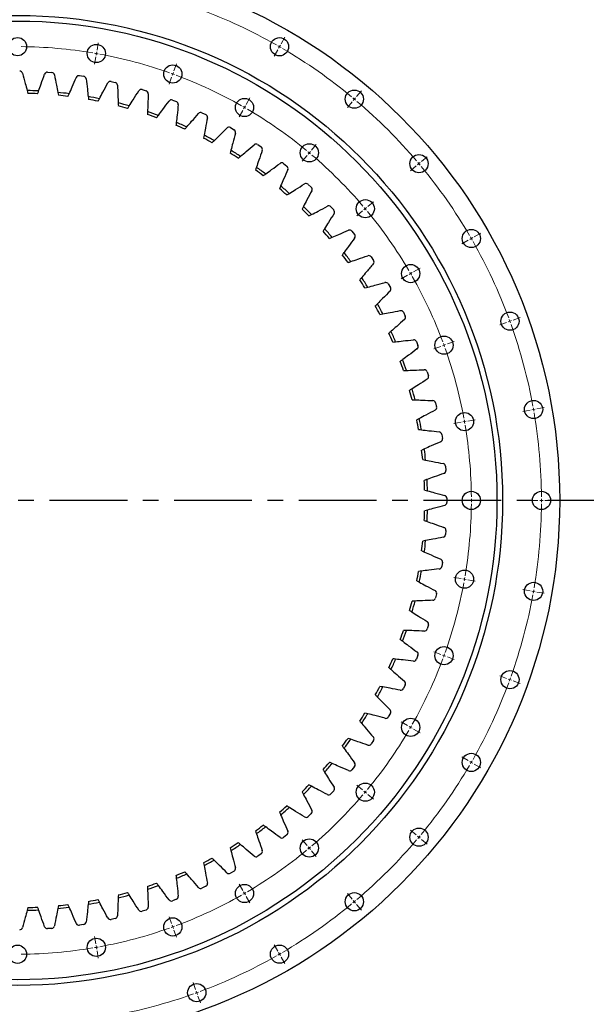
# Model space of a CAD drawing. Header units: millimetres. Extents: x 357 to 9064, y 12136 to 18804.
# Tile 3 of 16: x 2413 to 3222, y 12878 to 14283. Entities that reach past the tile are written whole.
import ezdxf

# ---------------------------------------------------------------- set-up
doc = ezdxf.new("R2010")
doc.units = ezdxf.units.MM
doc.header["$LTSCALE"] = 50
doc.linetypes.add('CENTER', pattern=[10.16, 6.35, -1.27, 1.27, -1.27])

msp = doc.modelspace()

# ---------------------------------------------------------------- linework, layer by layer
at = {"color": 0, "linetype": 'Continuous', "lineweight": 18}
for p, q in [((2523.5, 14239.8), (2525.3, 14250.1)), ((2783.9, 14244.5), (2785.1, 14246.7)), ((2786.4, 14248.9), (2791.6, 14258)), ((2522.6, 14234.9), (2522.2, 14232.4)), ((2522.6, 14234.9), (2523, 14237.3)), ((2781.4, 14240.2), (2776.1, 14231.1)), ((2783.9, 14244.5), (2782.6, 14242.4)), ((2521.7, 14229.9), (2519.9, 14219.6)), ((2633.3, 14210.3), (2636.9, 14220.2)), ((2631.6, 14205.6), (2630.8, 14203.3)), ((2631.6, 14205.6), (2632.5, 14208)), ((2629.9, 14200.9), (2626.3, 14191.1)), ((2893.8, 14173.6), (2900.6, 14181.7)), ((2736.4, 14162.3), (2741.6, 14171.4)), ((2887.4, 14166), (2880.7, 14157.9)), ((2890.6, 14169.8), (2889, 14167.9)), ((2890.6, 14169.8), (2892.2, 14171.7)), ((2731.4, 14153.6), (2726.1, 14144.5)), ((2733.9, 14157.9), (2732.6, 14155.8)), ((2733.9, 14157.9), (2735.1, 14160.1)), ((2829.6, 14097), (2836.3, 14105.1)), ((2826.4, 14093.2), (2824.7, 14091.3)), ((2826.4, 14093.2), (2828, 14095.1)), ((2823.1, 14089.4), (2816.4, 14081.3)), ((2982.8, 14077.7), (2980.9, 14076.1)), ((2982.8, 14077.7), (2984.7, 14079.3)), ((2986.6, 14080.9), (2994.6, 14087.6)), ((2978.9, 14074.5), (2970.9, 14067.7)), ((2910, 14016.6), (2918, 14023.4)), ((2902.3, 14010.2), (2894.3, 14003.4)), ((2906.2, 14013.4), (2904.2, 14011.8)), ((2906.2, 14013.4), (2908.1, 14015)), ((3061.8, 13973.4), (3070.9, 13978.7)), ((3053.2, 13968.4), (3044.1, 13963.2)), ((3057.5, 13970.9), (3055.3, 13969.7)), ((3057.5, 13970.9), (3059.7, 13972.2)), ((2970.9, 13920.9), (2973.1, 13922.2)), ((2975.2, 13923.4), (2984.3, 13928.7)), ((2966.6, 13918.4), (2957.5, 13913.2)), ((2970.9, 13920.9), (2968.7, 13919.7)), ((3112.6, 13852.9), (3110.2, 13852)), ((3112.6, 13852.9), (3114.9, 13853.7)), ((3117.3, 13854.6), (3127.1, 13858.2)), ((3107.9, 13851.1), (3098, 13847.6)), ((3023.3, 13820.4), (3033.2, 13824)), ((3013.9, 13816.9), (3004, 13813.3)), ((3018.6, 13818.7), (3016.3, 13817.8)), ((3018.6, 13818.7), (3020.9, 13819.5)), ((3141.4, 13726.1), (3131, 13724.3)), ((3146.3, 13727), (3143.8, 13726.6)), ((3146.3, 13727), (3148.8, 13727.4)), ((3151.2, 13727.9), (3161.6, 13729.7)), ((3052.7, 13710.5), (3063.1, 13712.3)), ((3042.9, 13708.8), (3032.5, 13706.9)), ((3047.8, 13709.6), (3045.3, 13709.2)), ((3047.8, 13709.6), (3050.3, 13710.1)), ((3052.6, 13597.2), (3042.1, 13597.2)), ((3057.6, 13597.2), (3055.1, 13597.2)), ((3057.6, 13597.2), (3060.1, 13597.2)), ((3062.6, 13597.2), (3073.1, 13597.2)), ((3152.6, 13597.2), (3142.1, 13597.2)), ((3157.6, 13597.2), (3155.1, 13597.2)), ((3157.6, 13597.2), (3160.1, 13597.2)), ((3162.6, 13597.2), (3173.1, 13597.2)), ((3042.9, 13485.6), (3032.5, 13487.4)), ((3047.8, 13484.8), (3045.3, 13485.2)), ((3047.8, 13484.8), (3050.3, 13484.3)), ((3052.7, 13483.9), (3063.1, 13482.1)), ((3141.4, 13468.3), (3131, 13470.1)), ((3146.3, 13467.4), (3143.8, 13467.8)), ((3146.3, 13467.4), (3148.8, 13467)), ((3151.2, 13466.5), (3161.6, 13464.7)), ((3013.9, 13377.4), (3004, 13381)), ((3018.6, 13375.7), (3016.3, 13376.6)), ((3018.6, 13375.7), (3020.9, 13374.9)), ((3023.3, 13374), (3033.2, 13370.4)), ((3107.9, 13343.2), (3098, 13346.8)), ((3112.6, 13341.5), (3110.2, 13342.4)), ((3112.6, 13341.5), (3114.9, 13340.7)), ((3117.3, 13339.8), (3127.1, 13336.2)), ((2966.6, 13275.9), (2957.5, 13281.2)), ((2970.9, 13273.4), (2968.7, 13274.7)), ((2970.9, 13273.4), (2973.1, 13272.2)), ((2975.2, 13270.9), (2984.3, 13265.7)), ((3053.2, 13225.9), (3044.1, 13231.2)), ((3057.5, 13223.4), (3055.3, 13224.7)), ((3057.5, 13223.4), (3059.7, 13222.2)), ((3061.8, 13220.9), (3070.9, 13215.7)), ((2902.3, 13184.2), (2894.3, 13191)), ((2906.2, 13181), (2904.2, 13182.6)), ((2906.2, 13181), (2908.1, 13179.4)), ((2910, 13177.8), (2918, 13171)), ((2978.9, 13119.9), (2970.9, 13126.7)), ((2823.1, 13105), (2816.4, 13113.1)), ((2982.8, 13116.7), (2980.9, 13118.3)), ((2982.8, 13116.7), (2984.7, 13115.1)), ((2986.6, 13113.5), (2994.6, 13106.7)), ((2826.4, 13101.2), (2824.7, 13103.1)), ((2826.4, 13101.2), (2828, 13099.3)), ((2829.6, 13097.3), (2836.3, 13089.3)), ((2731.4, 13040.8), (2726.1, 13049.9)), ((2733.9, 13036.4), (2732.6, 13038.6)), ((2733.9, 13036.4), (2735.1, 13034.3)), ((2736.4, 13032.1), (2741.6, 13023)), ((2887.4, 13028.4), (2880.7, 13036.4)), ((2890.6, 13024.6), (2889, 13026.5)), ((2890.6, 13024.6), (2892.2, 13022.7)), ((2893.8, 13020.7), (2900.6, 13012.7)), ((2629.9, 12993.4), (2626.3, 13003.3)), ((2631.6, 12988.7), (2630.8, 12991.1)), ((2631.6, 12988.7), (2632.5, 12986.4)), ((2633.3, 12984), (2636.9, 12974.2)), ((2521.7, 12964.5), (2519.9, 12974.8)), ((2522.6, 12959.5), (2522.2, 12962)), ((2522.6, 12959.5), (2523, 12957.1)), ((2523.5, 12954.6), (2525.3, 12944.3)), ((2781.4, 12954.2), (2776.1, 12963.3)), ((2783.9, 12949.8), (2782.6, 12952)), ((2783.9, 12949.8), (2785.1, 12947.7)), ((2786.4, 12945.5), (2791.6, 12936.4)), ((2664.1, 12899.5), (2660.5, 12909.3)), ((2665.8, 12894.8), (2665, 12897.1)), ((2665.8, 12894.8), (2666.7, 12892.4)), ((2667.5, 12890.1), (2671.1, 12880.2))]:
    msp.add_line(p, q, dxfattribs=at)
at = {"color": 7, "linetype": 'Continuous', "lineweight": 25}
for p, q in [((2452.9, 14208.2), (2458.9, 14207.8)), ((2498.4, 14203.3), (2504.4, 14202.4)), ((2543.5, 14195), (2549.4, 14193.7)), ((2587.8, 14183.4), (2593.6, 14181.6)), ((2631.1, 14168.5), (2636.7, 14166.2)), ((2673.2, 14150.3), (2678.6, 14147.7)), ((2713.8, 14129.1), (2719, 14126.1)), ((2752.7, 14105), (2757.7, 14101.6)), ((2789.7, 14077.9), (2794.4, 14074.2)), ((2824.5, 14048.2), (2829, 14044.1)), ((2857.1, 14016), (2861.2, 14011.6)), ((2887.1, 13981.4), (2890.9, 13976.7)), ((2914.5, 13944.7), (2917.9, 13939.7)), ((2939.1, 13906.1), (2942.1, 13900.8)), ((2960.7, 13865.7), (2963.3, 13860.2)), ((2979.2, 13823.8), (2981.4, 13818.2)), ((2994.5, 13780.6), (2996.3, 13774.8)), ((3006.6, 13736.4), (3008, 13730.5)), ((3015.4, 13691.5), (3016.3, 13685.5)), ((3020.7, 13646), (3021.2, 13640)), ((3022.6, 13600.2), (3022.6, 13594.2)), ((3021.2, 13554.4), (3020.7, 13548.4)), ((3016.3, 13508.9), (3015.4, 13502.9)), ((3008, 13463.8), (3006.6, 13458)), ((2996.3, 13419.5), (2994.5, 13413.8)), ((2981.4, 13376.2), (2979.2, 13370.6)), ((2963.3, 13334.2), (2960.7, 13328.7)), ((2942.1, 13293.6), (2939.1, 13288.3)), ((2917.9, 13254.7), (2914.5, 13249.7)), ((2890.9, 13217.7), (2887.1, 13212.9)), ((2861.2, 13182.8), (2857.1, 13178.4)), ((2829, 13150.3), (2824.5, 13146.1)), ((2794.4, 13120.2), (2789.7, 13116.4)), ((2757.7, 13092.8), (2752.7, 13089.4)), ((2719, 13068.3), (2713.8, 13065.2)), ((2678.6, 13046.7), (2673.2, 13044)), ((2636.7, 13028.1), (2631.1, 13025.9)), ((2593.6, 13012.8), (2587.8, 13011)), ((2549.4, 13000.7), (2543.5, 12999.4)), ((2458.9, 12986.6), (2452.9, 12986.2)), ((2504.4, 12992), (2498.4, 12991.1))]:
    msp.add_line(p, q, dxfattribs=at)
at = {"linetype": 'CENTER', "ltscale": 0.35}
msp.add_line((3278, 13597.2), (1542.3, 13597.2), dxfattribs=at)
at = {"color": 7, "linetype": 'Continuous', "lineweight": 25}
for centre, radius in [((2410.1, 13597.2), 773.5), ((2410.1, 13597.2), 692), ((2410.1, 13597.2), 684), ((2410.1, 14244.7), 13), ((2522.6, 14234.9), 13), ((2783.9, 14244.5), 13), ((2631.6, 14205.6), 13), ((2890.6, 14169.8), 13), ((2733.9, 14157.9), 13), ((2826.4, 14093.2), 13), ((2982.8, 14077.7), 13), ((2906.2, 14013.4), 13), ((3057.5, 13970.9), 13), ((2970.9, 13920.9), 13), ((3112.6, 13852.9), 13), ((3018.6, 13818.7), 13), ((3146.3, 13727), 13), ((3047.8, 13709.6), 13), ((3057.6, 13597.2), 13), ((3157.6, 13597.2), 13), ((3047.8, 13484.8), 13), ((3146.3, 13467.4), 13), ((3018.6, 13375.7), 13), ((3112.6, 13341.5), 13), ((2970.9, 13273.4), 13), ((3057.5, 13223.4), 13), ((2906.2, 13181), 13), ((2982.8, 13116.7), 13), ((2826.4, 13101.2), 13), ((2733.9, 13036.4), 13), ((2890.6, 13024.6), 13), ((2631.6, 12988.7), 13), ((2522.6, 12959.5), 13), ((2410.1, 12949.7), 13), ((2783.9, 12949.8), 13), ((2665.8, 12894.8), 13)]:
    msp.add_circle(centre, radius, dxfattribs=at)
at = {"color": 0, "linetype": 'Continuous', "lineweight": 18}
for radius, start, end in [(747.5, 60.3832, 69.6168), (747.5, 60, 60.1916), (647.5, 80.4424, 89.5576), (647.5, 80, 80.2212), (647.5, 79.7788, 80), (647.5, 70.4424, 79.5576), (747.5, 59.8084, 60), (747.5, 50.3832, 59.6168), (647.5, 70, 70.2212), (647.5, 69.7788, 70), (647.5, 60.4424, 69.5576), (747.5, 50, 50.1916), (747.5, 49.8084, 50), (747.5, 40.3832, 49.6168), (647.5, 60, 60.2212), (647.5, 59.7788, 60), (647.5, 50.4424, 59.5576), (647.5, 50, 50.2212), (647.5, 49.7788, 50), (647.5, 40.4424, 49.5576), (747.5, 40, 40.1916), (747.5, 39.8084, 40), (747.5, 30.3832, 39.6168), (647.5, 40, 40.2212), (647.5, 39.7788, 40), (647.5, 30.4424, 39.5576), (747.5, 30, 30.1916), (747.5, 29.8084, 30), (747.5, 20.3832, 29.6168), (647.5, 30, 30.2212), (647.5, 29.7788, 30), (647.5, 20.4424, 29.5576), (747.5, 20, 20.1916), (747.5, 19.8084, 20), (747.5, 10.3832, 19.6168), (647.5, 20, 20.2212), (647.5, 19.7788, 20), (647.5, 10.4424, 19.5576), (747.5, 10, 10.1916), (747.5, 9.8084, 10), (647.5, 10, 10.2212), (747.5, 0.3832, 9.6168), (647.5, 9.7788, 10), (647.5, 0.4424, 9.5576), (647.5, 0, 0.2212), (747.5, 0, 0.1916), (647.5, 350.4424, 359.5576), (647.5, 359.7788, 0), (747.5, 350.3832, 359.6168), (747.5, 359.8084, 0), (647.5, 350, 350.2212), (647.5, 340.4424, 349.5576), (647.5, 349.7788, 350), (747.5, 340.3832, 349.6168), (747.5, 349.8084, 350), (747.5, 350, 350.1916), (647.5, 339.7788, 340), (647.5, 340, 340.2212), (647.5, 330.4424, 339.5576), (747.5, 330.3832, 339.6168), (747.5, 339.8084, 340), (747.5, 340, 340.1916), (647.5, 320.4424, 329.5576), (647.5, 329.7788, 330), (647.5, 330, 330.2212), (747.5, 329.8084, 330), (747.5, 330, 330.1916), (747.5, 320.3832, 329.6168), (647.5, 319.7788, 320), (647.5, 320, 320.2212), (647.5, 310.4424, 319.5576), (747.5, 310.3832, 319.6168), (747.5, 319.8084, 320), (747.5, 320, 320.1916), (647.5, 300.4424, 309.5576), (647.5, 309.7788, 310), (647.5, 310, 310.2212), (647.5, 300, 300.2212), (647.5, 290.4424, 299.5576), (647.5, 299.7788, 300), (747.5, 309.8084, 310), (747.5, 310, 310.1916), (747.5, 300.3832, 309.6168), (647.5, 280.4424, 289.5576), (647.5, 289.7788, 290), (647.5, 290, 290.2212), (647.5, 270.4424, 279.5576), (647.5, 279.7788, 280), (647.5, 280, 280.2212), (747.5, 290.3832, 299.6168), (747.5, 299.8084, 300), (747.5, 300, 300.1916), (747.5, 280.3832, 289.6168), (747.5, 289.8084, 290), (747.5, 290, 290.1916)]:
    msp.add_arc((2410.1, 13597.2), radius, start, end, dxfattribs=at)
at = {"color": 7, "linetype": 'Continuous', "lineweight": 25}
for centre, radius, start, end in [((2413.2, 14205.5), 4.2, 15.5198, 90), ((2452.6, 14204), 4.2, 85.7143, 160.1945), ((2458.6, 14203.6), 4.2, 11.2341, 85.7143), ((2497.8, 14199.1), 4.2, 81.4286, 155.9088), ((2503.8, 14198.2), 4.2, 6.9484, 81.4286), ((2542.6, 14190.9), 4.2, 77.1429, 151.6231), ((2548.5, 14189.6), 4.2, 2.6626, 77.1429), ((2410.1, 13597.2), 585, 87.0588, 88.6555), ((2410.1, 13597.2), 581, 87.1792, 88.5351), ((2410.1, 13597.2), 585, 82.7731, 84.3698), ((2410.1, 13597.2), 581, 82.8935, 84.2494), ((2586.6, 14179.4), 4.2, 72.8571, 147.3374), ((2592.3, 14177.6), 4.2, 358.3769, 72.8571), ((2410.1, 13597.2), 585, 78.4874, 80.084), ((2410.1, 13597.2), 581, 78.6078, 79.9637), ((2410.1, 13597.2), 585, 74.2017, 75.7983), ((2629.6, 14164.5), 4.2, 68.5714, 143.0516), ((2635.2, 14162.3), 4.2, 354.0912, 68.5714), ((2410.1, 13597.2), 581, 74.3221, 75.6779), ((2410.1, 13597.2), 581, 70.0363, 71.3922), ((2410.1, 13597.2), 585, 69.916, 71.5126), ((2671.4, 14146.6), 4.2, 64.2857, 138.7659), ((2676.8, 14143.9), 4.2, 349.8055, 64.2857), ((2410.1, 13597.2), 585, 65.6302, 67.2269), ((2410.1, 13597.2), 581, 65.7506, 67.1065), ((2711.7, 14125.5), 4.2, 60, 134.4802), ((2716.9, 14122.5), 4.2, 345.5198, 60), ((2410.1, 13597.2), 581, 61.4649, 62.8208), ((2410.1, 13597.2), 585, 61.3445, 62.9412), ((2750.3, 14101.5), 4.2, 55.7143, 130.1945), ((2410.1, 13597.2), 581, 57.1792, 58.5351), ((2410.1, 13597.2), 585, 57.0588, 58.6555), ((2755.3, 14098.1), 4.2, 341.2341, 55.7143), ((2787.1, 14074.7), 4.2, 51.4286, 125.9088), ((2410.1, 13597.2), 581, 52.8935, 54.2494), ((2410.1, 13597.2), 585, 52.7731, 54.3698), ((2791.8, 14070.9), 4.2, 336.9484, 51.4286), ((2821.7, 14045.2), 4.2, 47.1429, 121.6231), ((2410.1, 13597.2), 581, 48.6078, 49.9637), ((2410.1, 13597.2), 585, 48.4874, 50.084), ((2826.1, 14041.1), 4.2, 332.6626, 47.1429), ((2410.1, 13597.2), 581, 44.3221, 45.6779), ((2410.1, 13597.2), 585, 44.2017, 45.7983), ((2854, 14013.2), 4.2, 42.8571, 117.3374), ((2858.1, 14008.7), 4.2, 328.3769, 42.8571), ((2410.1, 13597.2), 581, 40.0363, 41.3922), ((2410.1, 13597.2), 585, 39.916, 41.5126), ((2883.9, 13978.8), 4.2, 38.5714, 113.0516), ((2887.6, 13974.1), 4.2, 324.0912, 38.5714), ((2410.1, 13597.2), 585, 35.6302, 37.2269), ((2410.1, 13597.2), 581, 35.7506, 37.1065), ((2911, 13942.4), 4.2, 34.2857, 108.7659), ((2914.5, 13937.4), 4.2, 319.8055, 34.2857), ((2410.1, 13597.2), 581, 31.4649, 32.8208), ((2410.1, 13597.2), 585, 31.3445, 32.9412), ((2935.4, 13904), 4.2, 30, 104.4802), ((2938.5, 13898.7), 4.2, 315.5198, 30), ((2410.1, 13597.2), 581, 27.1792, 28.5351), ((2410.1, 13597.2), 585, 27.0588, 28.6555), ((2956.9, 13863.8), 4.2, 25.7143, 100.1945), ((2959.5, 13858.4), 4.2, 311.2341, 25.7143), ((2410.1, 13597.2), 585, 22.7731, 24.3698), ((2410.1, 13597.2), 581, 22.8935, 24.2494), ((2975.3, 13822.2), 4.2, 21.4286, 95.9088), ((2977.5, 13816.6), 4.2, 306.9484, 21.4286), ((2410.1, 13597.2), 585, 18.4874, 20.084), ((2410.1, 13597.2), 581, 18.6078, 19.9637), ((2990.5, 13779.4), 4.2, 17.1429, 91.6231), ((2992.3, 13773.6), 4.2, 302.6626, 17.1429), ((2410.1, 13597.2), 581, 14.3221, 15.6779), ((2410.1, 13597.2), 585, 14.2017, 15.7983), ((3002.5, 13735.5), 4.2, 12.8571, 87.3374), ((3003.9, 13729.6), 4.2, 298.3769, 12.8571), ((2410.1, 13597.2), 581, 10.0363, 11.3922), ((2410.1, 13597.2), 585, 9.916, 11.5126), ((3011.2, 13690.8), 4.2, 8.5714, 83.0516), ((3012.1, 13684.9), 4.2, 294.0912, 8.5714), ((2410.1, 13597.2), 585, 5.6302, 7.2269), ((2410.1, 13597.2), 581, 5.7506, 7.1065), ((3016.5, 13645.7), 4.2, 4.2857, 78.7659), ((2410.1, 13597.2), 585, 1.3445, 2.9412), ((3017, 13639.6), 4.2, 289.8055, 4.2857), ((2410.1, 13597.2), 581, 1.4649, 2.8208), ((3018.4, 13600.2), 4.2, 0, 74.4802), ((3018.4, 13594.2), 4.2, 285.5198, 0), ((2410.1, 13597.2), 581, 357.1792, 358.5351), ((2410.1, 13597.2), 585, 357.0588, 358.6555), ((3017, 13554.7), 4.2, 355.7143, 70.1945), ((3016.5, 13548.7), 4.2, 281.2341, 355.7143), ((2410.1, 13597.2), 581, 352.8935, 354.2494), ((2410.1, 13597.2), 585, 352.7731, 354.3698), ((3011.2, 13503.5), 4.2, 276.9484, 351.4286), ((3012.1, 13509.5), 4.2, 351.4286, 65.9088), ((2410.1, 13597.2), 581, 348.6078, 349.9637), ((2410.1, 13597.2), 585, 348.4874, 350.084), ((3003.9, 13464.8), 4.2, 347.1429, 61.6231), ((2410.1, 13597.2), 581, 344.3221, 345.6779), ((2410.1, 13597.2), 585, 344.2017, 345.7983), ((3002.5, 13458.9), 4.2, 272.6626, 347.1429), ((2992.3, 13420.8), 4.2, 342.8571, 57.3374), ((2410.1, 13597.2), 581, 340.0363, 341.3922), ((2410.1, 13597.2), 585, 339.916, 341.5126), ((2990.5, 13415), 4.2, 268.3769, 342.8571), ((2977.5, 13377.8), 4.2, 338.5714, 53.0516), ((2410.1, 13597.2), 581, 335.7506, 337.1065), ((2410.1, 13597.2), 585, 335.6302, 337.2269), ((2975.3, 13372.1), 4.2, 264.0912, 338.5714), ((2959.5, 13336), 4.2, 334.2857, 48.7659), ((2410.1, 13597.2), 581, 331.4649, 332.8208), ((2410.1, 13597.2), 585, 331.3445, 332.9412), ((2956.9, 13330.5), 4.2, 259.8055, 334.2857), ((2410.1, 13597.2), 581, 327.1792, 328.5351), ((2410.1, 13597.2), 585, 327.0588, 328.6555), ((2938.5, 13295.7), 4.2, 330, 44.4802), ((2935.4, 13290.4), 4.2, 255.5198, 330), ((2410.1, 13597.2), 581, 322.8935, 324.2494), ((2410.1, 13597.2), 585, 322.7731, 324.3698), ((2911, 13252), 4.2, 251.2341, 325.7143), ((2914.5, 13257), 4.2, 325.7143, 40.1945), ((2410.1, 13597.2), 581, 318.6078, 319.9637), ((2410.1, 13597.2), 585, 318.4874, 320.084), ((2887.6, 13220.3), 4.2, 321.4286, 35.9088), ((2883.9, 13215.6), 4.2, 246.9484, 321.4286), ((2410.1, 13597.2), 581, 314.3221, 315.6779), ((2410.1, 13597.2), 585, 314.2017, 315.7983), ((2854, 13181.2), 4.2, 242.6626, 317.1429), ((2858.1, 13185.7), 4.2, 317.1429, 31.6231), ((2410.1, 13597.2), 581, 310.0363, 311.3922), ((2410.1, 13597.2), 585, 309.916, 311.5126), ((2826.1, 13153.3), 4.2, 312.8571, 27.3374), ((2821.7, 13149.2), 4.2, 238.3769, 312.8571), ((2410.1, 13597.2), 581, 305.7506, 307.1065), ((2410.1, 13597.2), 585, 305.6302, 307.2269), ((2791.8, 13123.5), 4.2, 308.5714, 23.0516), ((2410.1, 13597.2), 581, 301.4649, 302.8208), ((2787.1, 13119.7), 4.2, 234.0912, 308.5714), ((2410.1, 13597.2), 585, 301.3445, 302.9412), ((2755.3, 13096.3), 4.2, 304.2857, 18.7659), ((2410.1, 13597.2), 581, 297.1792, 298.5351), ((2410.1, 13597.2), 585, 297.0588, 298.6555), ((2750.3, 13092.9), 4.2, 229.8055, 304.2857), ((2410.1, 13597.2), 581, 292.8935, 294.2494), ((2711.7, 13068.9), 4.2, 225.5198, 300), ((2716.9, 13071.9), 4.2, 300, 14.4802), ((2410.1, 13597.2), 585, 292.7731, 294.3698), ((2676.8, 13050.4), 4.2, 295.7143, 10.1945), ((2410.1, 13597.2), 581, 284.3221, 285.6779), ((2410.1, 13597.2), 581, 288.6078, 289.9637), ((2410.1, 13597.2), 585, 288.4874, 290.084), ((2671.4, 13047.8), 4.2, 221.2341, 295.7143), ((2410.1, 13597.2), 585, 279.916, 281.5126), ((2410.1, 13597.2), 581, 280.0363, 281.3922), ((2410.1, 13597.2), 585, 284.2017, 285.7983), ((2629.6, 13029.8), 4.2, 216.9484, 291.4286), ((2635.2, 13032), 4.2, 291.4286, 5.9088), ((2410.1, 13597.2), 585, 271.3445, 272.9412), ((2410.1, 13597.2), 581, 271.4649, 272.8208), ((2410.1, 13597.2), 585, 275.6302, 277.2269), ((2410.1, 13597.2), 581, 275.7506, 277.1065), ((2586.6, 13015), 4.2, 212.6626, 287.1429), ((2592.3, 13016.8), 4.2, 287.1429, 1.6231), ((2503.8, 12996.1), 4.2, 278.5714, 353.0516), ((2542.6, 13003.5), 4.2, 208.3769, 282.8571), ((2548.5, 13004.8), 4.2, 282.8571, 357.3374), ((2413.2, 12988.9), 4.2, 270, 344.4802), ((2452.6, 12990.4), 4.2, 199.8055, 274.2857), ((2458.6, 12990.8), 4.2, 274.2857, 348.7659), ((2497.8, 12995.2), 4.2, 204.0912, 278.5714)]:
    msp.add_arc(centre, radius, start, end, dxfattribs=at)
for points, knots in [([(2417.2, 14206.6), (2418.5, 14201.9), (2420.7, 14193.6), (2423, 14185.4), (2423.9, 14182)], [0.0269161, 0.0269161, 0.0269161, 0.0269161, 0.3809771, 0.6327281, 0.6327281, 0.6327281, 0.6327281]), ([(2440.2, 14181.4), (2441.3, 14184.7), (2444.2, 14192.7), (2447, 14200.9), (2448.6, 14205.4)], [0.1292262, 0.1292262, 0.1292262, 0.1292262, 0.3809771, 0.7350381, 0.7350381, 0.7350381, 0.7350381]), ([(2462.7, 14204.4), (2463.7, 14199.6), (2465.3, 14191.2), (2466.9, 14182.8), (2467.5, 14179.4)], [0.0269161, 0.0269161, 0.0269161, 0.0269161, 0.3809771, 0.6327281, 0.6327281, 0.6327281, 0.6327281]), ([(2483.7, 14177.5), (2485.2, 14180.7), (2488.6, 14188.5), (2492, 14196.4), (2494, 14200.9)], [0.1292262, 0.1292262, 0.1292262, 0.1292262, 0.3809771, 0.7350381, 0.7350381, 0.7350381, 0.7350381]), ([(2508, 14198.8), (2508.6, 14193.9), (2509.5, 14185.4), (2510.5, 14176.9), (2510.9, 14173.5)], [0.0269161, 0.0269161, 0.0269161, 0.0269161, 0.3809771, 0.6327281, 0.6327281, 0.6327281, 0.6327281]), ([(2526.9, 14170.4), (2528.5, 14173.5), (2532.5, 14181), (2536.6, 14188.6), (2538.9, 14192.9)], [0.1292262, 0.1292262, 0.1292262, 0.1292262, 0.3809771, 0.7350381, 0.7350381, 0.7350381, 0.7350381]), ([(2552.6, 14189.8), (2552.9, 14184.9), (2553.2, 14176.3), (2553.5, 14167.8), (2553.7, 14164.3)], [0.0269161, 0.0269161, 0.0269161, 0.0269161, 0.3809771, 0.6327281, 0.6327281, 0.6327281, 0.6327281]), ([(2569.4, 14160.1), (2571.3, 14163), (2575.8, 14170.2), (2580.4, 14177.5), (2583, 14181.6)], [0.1292262, 0.1292262, 0.1292262, 0.1292262, 0.3809771, 0.7350381, 0.7350381, 0.7350381, 0.7350381]), ([(2596.5, 14177.5), (2596.4, 14172.6), (2596.1, 14164), (2595.8, 14155.5), (2595.6, 14152)], [0.0269161, 0.0269161, 0.0269161, 0.0269161, 0.3809771, 0.6327281, 0.6327281, 0.6327281, 0.6327281]), ([(2611, 14146.6), (2613.1, 14149.4), (2618.2, 14156.3), (2623.3, 14163.2), (2626.2, 14167.1)], [0.1292262, 0.1292262, 0.1292262, 0.1292262, 0.3809771, 0.7350381, 0.7350381, 0.7350381, 0.7350381]), ([(2639.4, 14161.9), (2638.9, 14157.1), (2637.9, 14148.5), (2637, 14140), (2636.6, 14136.6)], [0.0269161, 0.0269161, 0.0269161, 0.0269161, 0.3809771, 0.6327281, 0.6327281, 0.6327281, 0.6327281]), ([(2651.5, 14130.1), (2653.8, 14132.7), (2659.4, 14139.2), (2665, 14145.7), (2668.2, 14149.3)], [0.1292262, 0.1292262, 0.1292262, 0.1292262, 0.3809771, 0.7350381, 0.7350381, 0.7350381, 0.7350381]), ([(2680.9, 14143.2), (2680.1, 14138.4), (2678.5, 14130), (2676.9, 14121.6), (2676.3, 14118.2)], [0.0269161, 0.0269161, 0.0269161, 0.0269161, 0.3809771, 0.6327281, 0.6327281, 0.6327281, 0.6327281]), ([(2690.7, 14110.5), (2693.2, 14113), (2699.2, 14119), (2705.3, 14125.1), (2708.7, 14128.5)], [0.1292262, 0.1292262, 0.1292262, 0.1292262, 0.3809771, 0.7350381, 0.7350381, 0.7350381, 0.7350381]), ([(2721, 14121.4), (2719.8, 14116.7), (2717.5, 14108.4), (2715.3, 14100.2), (2714.5, 14096.8)], [0.0269161, 0.0269161, 0.0269161, 0.0269161, 0.3809771, 0.6327281, 0.6327281, 0.6327281, 0.6327281]), ([(2728.3, 14088.1), (2730.9, 14090.4), (2737.4, 14095.9), (2743.9, 14101.6), (2747.6, 14104.7)], [0.1292262, 0.1292262, 0.1292262, 0.1292262, 0.3809771, 0.7350381, 0.7350381, 0.7350381, 0.7350381]), ([(2759.3, 14096.7), (2757.7, 14092.1), (2754.9, 14084), (2752.1, 14076), (2750.9, 14072.7)], [0.0269161, 0.0269161, 0.0269161, 0.0269161, 0.3809771, 0.6327281, 0.6327281, 0.6327281, 0.6327281]), ([(2764.1, 14063), (2766.9, 14065), (2773.7, 14070.1), (2780.7, 14075.2), (2784.6, 14078.1)], [0.1292262, 0.1292262, 0.1292262, 0.1292262, 0.3809771, 0.7350381, 0.7350381, 0.7350381, 0.7350381]), ([(2795.6, 14069.3), (2793.7, 14064.8), (2790.3, 14056.9), (2786.9, 14049.1), (2785.5, 14045.9)], [0.0269161, 0.0269161, 0.0269161, 0.0269161, 0.3809771, 0.6327281, 0.6327281, 0.6327281, 0.6327281]), ([(2797.9, 14035.2), (2800.8, 14037.1), (2808.1, 14041.6), (2815.3, 14046.2), (2819.5, 14048.7)], [0.1292262, 0.1292262, 0.1292262, 0.1292262, 0.3809771, 0.7350381, 0.7350381, 0.7350381, 0.7350381]), ([(2829.8, 14039.1), (2827.6, 14034.8), (2823.6, 14027.2), (2819.6, 14019.7), (2818, 14016.6)], [0.0269161, 0.0269161, 0.0269161, 0.0269161, 0.3809771, 0.6327281, 0.6327281, 0.6327281, 0.6327281]), ([(2829.5, 14005), (2832.6, 14006.6), (2840.2, 14010.6), (2847.8, 14014.7), (2852.1, 14016.9)], [0.1292262, 0.1292262, 0.1292262, 0.1292262, 0.3809771, 0.7350381, 0.7350381, 0.7350381, 0.7350381]), ([(2861.7, 14006.5), (2859.1, 14002.4), (2854.6, 13995.1), (2850, 13987.9), (2848.2, 13984.9)], [0.0269161, 0.0269161, 0.0269161, 0.0269161, 0.3809771, 0.6327281, 0.6327281, 0.6327281, 0.6327281]), ([(2858.8, 13972.6), (2862, 13973.9), (2869.9, 13977.3), (2877.7, 13980.8), (2882.2, 13982.7)], [0.1292262, 0.1292262, 0.1292262, 0.1292262, 0.3809771, 0.7350381, 0.7350381, 0.7350381, 0.7350381]), ([(2891, 13971.6), (2888.2, 13967.7), (2883.1, 13960.8), (2878, 13953.9), (2876, 13951.1)], [0.0269161, 0.0269161, 0.0269161, 0.0269161, 0.3809771, 0.6327281, 0.6327281, 0.6327281, 0.6327281]), ([(2885.6, 13938), (2888.9, 13939.1), (2897, 13941.9), (2905.1, 13944.8), (2909.7, 13946.3)], [0.1292262, 0.1292262, 0.1292262, 0.1292262, 0.3809771, 0.7350381, 0.7350381, 0.7350381, 0.7350381]), ([(2917.7, 13934.7), (2914.5, 13930.9), (2908.9, 13924.4), (2903.3, 13917.9), (2901.1, 13915.3)], [0.0269161, 0.0269161, 0.0269161, 0.0269161, 0.3809771, 0.6327281, 0.6327281, 0.6327281, 0.6327281]), ([(2909.8, 13901.5), (2913.1, 13902.4), (2921.4, 13904.6), (2929.7, 13906.8), (2934.4, 13908)], [0.1292262, 0.1292262, 0.1292262, 0.1292262, 0.3809771, 0.7350381, 0.7350381, 0.7350381, 0.7350381]), ([(2941.5, 13895.8), (2938.1, 13892.3), (2932, 13886.2), (2925.9, 13880.2), (2923.5, 13877.7)], [0.0269161, 0.0269161, 0.0269161, 0.0269161, 0.3809771, 0.6327281, 0.6327281, 0.6327281, 0.6327281]), ([(2931.1, 13863.3), (2934.5, 13863.9), (2942.9, 13865.5), (2951.4, 13867.1), (2956.2, 13868)], [0.1292262, 0.1292262, 0.1292262, 0.1292262, 0.3809771, 0.7350381, 0.7350381, 0.7350381, 0.7350381]), ([(2962.3, 13855.2), (2958.6, 13852), (2952.1, 13846.4), (2945.6, 13840.9), (2943, 13838.6)], [0.0269161, 0.0269161, 0.0269161, 0.0269161, 0.3809771, 0.6327281, 0.6327281, 0.6327281, 0.6327281]), ([(2949.5, 13823.6), (2953, 13824), (2961.5, 13824.9), (2970, 13825.9), (2974.9, 13826.4)], [0.1292262, 0.1292262, 0.1292262, 0.1292262, 0.3809771, 0.7350381, 0.7350381, 0.7350381, 0.7350381]), ([(2980, 13813.3), (2976.1, 13810.3), (2969.2, 13805.2), (2962.3, 13800.2), (2959.6, 13798.1)], [0.0269161, 0.0269161, 0.0269161, 0.0269161, 0.3809771, 0.6327281, 0.6327281, 0.6327281, 0.6327281]), ([(2965, 13782.7), (2968.4, 13782.8), (2977, 13783.1), (2985.6, 13783.4), (2990.4, 13783.6)], [0.1292262, 0.1292262, 0.1292262, 0.1292262, 0.3809771, 0.7350381, 0.7350381, 0.7350381, 0.7350381]), ([(2994.6, 13770.1), (2990.5, 13767.4), (2983.2, 13762.9), (2976, 13758.3), (2973.1, 13756.5)], [0.0269161, 0.0269161, 0.0269161, 0.0269161, 0.3809771, 0.6327281, 0.6327281, 0.6327281, 0.6327281]), ([(2977.3, 13740.7), (2980.7, 13740.6), (2989.3, 13740.2), (2997.9, 13739.9), (3002.7, 13739.7)], [0.1292262, 0.1292262, 0.1292262, 0.1292262, 0.3809771, 0.7350381, 0.7350381, 0.7350381, 0.7350381]), ([(3005.9, 13725.9), (3001.6, 13723.6), (2994, 13719.6), (2986.4, 13715.6), (2983.4, 13713.9)], [0.0269161, 0.0269161, 0.0269161, 0.0269161, 0.3809771, 0.6327281, 0.6327281, 0.6327281, 0.6327281]), ([(2986.4, 13697.9), (2989.9, 13697.5), (2998.3, 13696.6), (3006.9, 13695.6), (3011.7, 13695)], [0.1292262, 0.1292262, 0.1292262, 0.1292262, 0.3809771, 0.7350381, 0.7350381, 0.7350381, 0.7350381]), ([(3013.8, 13681), (3009.4, 13679.1), (3001.5, 13675.6), (2993.7, 13672.2), (2990.5, 13670.8)], [0.0269161, 0.0269161, 0.0269161, 0.0269161, 0.3809771, 0.6327281, 0.6327281, 0.6327281, 0.6327281]), ([(2992.3, 13654.6), (2995.7, 13653.9), (3004.1, 13652.3), (3012.6, 13650.7), (3017.3, 13649.8)], [0.1292262, 0.1292262, 0.1292262, 0.1292262, 0.3809771, 0.7350381, 0.7350381, 0.7350381, 0.7350381]), ([(3018.4, 13635.7), (3013.8, 13634), (3005.7, 13631.2), (2997.6, 13628.4), (2994.4, 13627.2)], [0.0269161, 0.0269161, 0.0269161, 0.0269161, 0.3809771, 0.6327281, 0.6327281, 0.6327281, 0.6327281]), ([(2995, 13610.9), (2998.3, 13610), (3006.6, 13607.8), (3014.9, 13605.6), (3019.6, 13604.3)], [0.1292262, 0.1292262, 0.1292262, 0.1292262, 0.3809771, 0.7350381, 0.7350381, 0.7350381, 0.7350381]), ([(3019.6, 13590.1), (3014.9, 13588.8), (3006.6, 13586.6), (2998.3, 13584.4), (2995, 13583.5)], [0.0269161, 0.0269161, 0.0269161, 0.0269161, 0.3809771, 0.6327281, 0.6327281, 0.6327281, 0.6327281]), ([(2994.4, 13567.2), (2997.6, 13566), (3005.7, 13563.2), (3013.8, 13560.3), (3018.4, 13558.7)], [0.1292262, 0.1292262, 0.1292262, 0.1292262, 0.3809771, 0.7350381, 0.7350381, 0.7350381, 0.7350381]), ([(3017.3, 13544.6), (3012.6, 13543.7), (3004.1, 13542.1), (2995.7, 13540.5), (2992.3, 13539.8)], [0.0269161, 0.0269161, 0.0269161, 0.0269161, 0.3809771, 0.6327281, 0.6327281, 0.6327281, 0.6327281]), ([(2990.5, 13523.6), (2993.7, 13522.2), (3001.5, 13518.8), (3009.4, 13515.3), (3013.8, 13513.4)], [0.1292262, 0.1292262, 0.1292262, 0.1292262, 0.3809771, 0.7350381, 0.7350381, 0.7350381, 0.7350381]), ([(3011.7, 13499.4), (3006.9, 13498.8), (2998.3, 13497.8), (2989.9, 13496.9), (2986.4, 13496.5)], [0.0269161, 0.0269161, 0.0269161, 0.0269161, 0.3809771, 0.6327281, 0.6327281, 0.6327281, 0.6327281]), ([(2983.4, 13480.4), (2986.4, 13478.8), (2994, 13474.8), (3001.6, 13470.8), (3005.9, 13468.5)], [0.1292262, 0.1292262, 0.1292262, 0.1292262, 0.3809771, 0.7350381, 0.7350381, 0.7350381, 0.7350381]), ([(3002.7, 13454.7), (2997.9, 13454.5), (2989.3, 13454.2), (2980.7, 13453.8), (2977.3, 13453.7)], [0.0269161, 0.0269161, 0.0269161, 0.0269161, 0.3809771, 0.6327281, 0.6327281, 0.6327281, 0.6327281]), ([(2973.1, 13437.9), (2976, 13436.1), (2983.2, 13431.5), (2990.5, 13426.9), (2994.6, 13424.3)], [0.1292262, 0.1292262, 0.1292262, 0.1292262, 0.3809771, 0.7350381, 0.7350381, 0.7350381, 0.7350381]), ([(2990.4, 13410.8), (2985.6, 13410.9), (2977, 13411.3), (2968.4, 13411.6), (2965, 13411.7)], [0.0269161, 0.0269161, 0.0269161, 0.0269161, 0.3809771, 0.6327281, 0.6327281, 0.6327281, 0.6327281]), ([(2959.6, 13396.3), (2962.3, 13394.2), (2969.2, 13389.1), (2976.1, 13384), (2980, 13381.1)], [0.1292262, 0.1292262, 0.1292262, 0.1292262, 0.3809771, 0.7350381, 0.7350381, 0.7350381, 0.7350381]), ([(2974.9, 13368), (2970, 13368.5), (2961.5, 13369.4), (2953, 13370.4), (2949.5, 13370.7)], [0.0269161, 0.0269161, 0.0269161, 0.0269161, 0.3809771, 0.6327281, 0.6327281, 0.6327281, 0.6327281]), ([(2943, 13355.8), (2945.6, 13353.5), (2952.1, 13347.9), (2958.6, 13342.3), (2962.3, 13339.1)], [0.1292262, 0.1292262, 0.1292262, 0.1292262, 0.3809771, 0.7350381, 0.7350381, 0.7350381, 0.7350381]), ([(2956.2, 13326.4), (2951.4, 13327.3), (2942.9, 13328.9), (2934.5, 13330.5), (2931.1, 13331.1)], [0.0269161, 0.0269161, 0.0269161, 0.0269161, 0.3809771, 0.6327281, 0.6327281, 0.6327281, 0.6327281]), ([(2923.5, 13316.7), (2925.9, 13314.2), (2932, 13308.1), (2938.1, 13302.1), (2941.5, 13298.6)], [0.1292262, 0.1292262, 0.1292262, 0.1292262, 0.3809771, 0.7350381, 0.7350381, 0.7350381, 0.7350381]), ([(2934.4, 13286.4), (2929.7, 13287.6), (2921.4, 13289.8), (2913.1, 13292), (2909.8, 13292.9)], [0.0269161, 0.0269161, 0.0269161, 0.0269161, 0.3809771, 0.6327281, 0.6327281, 0.6327281, 0.6327281]), ([(2901.1, 13279.1), (2903.3, 13276.4), (2908.9, 13270), (2914.5, 13263.4), (2917.7, 13259.7)], [0.1292262, 0.1292262, 0.1292262, 0.1292262, 0.3809771, 0.7350381, 0.7350381, 0.7350381, 0.7350381]), ([(2909.7, 13248.1), (2905.1, 13249.6), (2897, 13252.5), (2888.9, 13255.3), (2885.6, 13256.4)], [0.0269161, 0.0269161, 0.0269161, 0.0269161, 0.3809771, 0.6327281, 0.6327281, 0.6327281, 0.6327281]), ([(2876, 13243.3), (2878, 13240.5), (2883.1, 13233.6), (2888.2, 13226.7), (2891, 13222.7)], [0.1292262, 0.1292262, 0.1292262, 0.1292262, 0.3809771, 0.7350381, 0.7350381, 0.7350381, 0.7350381]), ([(2882.2, 13211.7), (2877.7, 13213.6), (2869.9, 13217), (2862, 13220.5), (2858.8, 13221.8)], [0.0269161, 0.0269161, 0.0269161, 0.0269161, 0.3809771, 0.6327281, 0.6327281, 0.6327281, 0.6327281]), ([(2848.2, 13209.5), (2850, 13206.5), (2854.6, 13199.3), (2859.1, 13192), (2861.7, 13187.9)], [0.1292262, 0.1292262, 0.1292262, 0.1292262, 0.3809771, 0.7350381, 0.7350381, 0.7350381, 0.7350381]), ([(2818, 13177.8), (2819.6, 13174.7), (2823.6, 13167.2), (2827.6, 13159.6), (2829.8, 13155.3)], [0.1292262, 0.1292262, 0.1292262, 0.1292262, 0.3809771, 0.7350381, 0.7350381, 0.7350381, 0.7350381]), ([(2852.1, 13177.5), (2847.8, 13179.7), (2840.2, 13183.8), (2832.6, 13187.7), (2829.5, 13189.3)], [0.0269161, 0.0269161, 0.0269161, 0.0269161, 0.3809771, 0.6327281, 0.6327281, 0.6327281, 0.6327281]), ([(2819.5, 13145.6), (2815.3, 13148.2), (2808.1, 13152.8), (2800.8, 13157.3), (2797.9, 13159.1)], [0.0269161, 0.0269161, 0.0269161, 0.0269161, 0.3809771, 0.6327281, 0.6327281, 0.6327281, 0.6327281]), ([(2785.5, 13148.5), (2786.9, 13145.3), (2790.3, 13137.5), (2793.7, 13129.6), (2795.6, 13125.1)], [0.1292262, 0.1292262, 0.1292262, 0.1292262, 0.3809771, 0.7350381, 0.7350381, 0.7350381, 0.7350381]), ([(2750.9, 13121.7), (2752.1, 13118.4), (2754.9, 13110.4), (2757.7, 13102.2), (2759.3, 13097.6)], [0.1292262, 0.1292262, 0.1292262, 0.1292262, 0.3809771, 0.7350381, 0.7350381, 0.7350381, 0.7350381]), ([(2784.6, 13116.3), (2780.7, 13119.2), (2773.7, 13124.3), (2766.9, 13129.4), (2764.1, 13131.4)], [0.0269161, 0.0269161, 0.0269161, 0.0269161, 0.3809771, 0.6327281, 0.6327281, 0.6327281, 0.6327281]), ([(2714.5, 13097.6), (2715.3, 13094.2), (2717.5, 13086), (2719.8, 13077.7), (2721, 13073)], [0.1292262, 0.1292262, 0.1292262, 0.1292262, 0.3809771, 0.7350381, 0.7350381, 0.7350381, 0.7350381]), ([(2747.6, 13089.7), (2743.9, 13092.8), (2737.4, 13098.4), (2730.9, 13104), (2728.3, 13106.2)], [0.0269161, 0.0269161, 0.0269161, 0.0269161, 0.3809771, 0.6327281, 0.6327281, 0.6327281, 0.6327281]), ([(2708.7, 13065.9), (2705.3, 13069.3), (2699.2, 13075.4), (2693.2, 13081.4), (2690.7, 13083.8)], [0.0269161, 0.0269161, 0.0269161, 0.0269161, 0.3809771, 0.6327281, 0.6327281, 0.6327281, 0.6327281]), ([(2676.3, 13076.2), (2676.9, 13072.8), (2678.5, 13064.4), (2680.1, 13056), (2680.9, 13051.2)], [0.1292262, 0.1292262, 0.1292262, 0.1292262, 0.3809771, 0.7350381, 0.7350381, 0.7350381, 0.7350381]), ([(2636.6, 13057.8), (2637, 13054.3), (2637.9, 13045.9), (2638.9, 13037.3), (2639.4, 13032.5)], [0.1292262, 0.1292262, 0.1292262, 0.1292262, 0.3809771, 0.7350381, 0.7350381, 0.7350381, 0.7350381]), ([(2668.2, 13045.1), (2665, 13048.7), (2659.4, 13055.2), (2653.8, 13061.7), (2651.5, 13064.3)], [0.0269161, 0.0269161, 0.0269161, 0.0269161, 0.3809771, 0.6327281, 0.6327281, 0.6327281, 0.6327281]), ([(2595.6, 13042.4), (2595.8, 13038.9), (2596.1, 13030.4), (2596.4, 13021.8), (2596.5, 13016.9)], [0.1292262, 0.1292262, 0.1292262, 0.1292262, 0.3809771, 0.7350381, 0.7350381, 0.7350381, 0.7350381]), ([(2626.2, 13027.3), (2623.3, 13031.2), (2618.2, 13038.1), (2613.1, 13045), (2611, 13047.8)], [0.0269161, 0.0269161, 0.0269161, 0.0269161, 0.3809771, 0.6327281, 0.6327281, 0.6327281, 0.6327281]), ([(2538.9, 13001.5), (2536.6, 13005.7), (2532.5, 13013.4), (2528.5, 13020.9), (2526.9, 13024)], [0.0269161, 0.0269161, 0.0269161, 0.0269161, 0.3809771, 0.6327281, 0.6327281, 0.6327281, 0.6327281]), ([(2553.7, 13030.1), (2553.5, 13026.6), (2553.2, 13018.1), (2552.9, 13009.5), (2552.6, 13004.6)], [0.1292262, 0.1292262, 0.1292262, 0.1292262, 0.3809771, 0.7350381, 0.7350381, 0.7350381, 0.7350381]), ([(2583, 13012.8), (2580.4, 13016.8), (2575.8, 13024.1), (2571.3, 13031.4), (2569.4, 13034.3)], [0.0269161, 0.0269161, 0.0269161, 0.0269161, 0.3809771, 0.6327281, 0.6327281, 0.6327281, 0.6327281]), ([(2423.9, 13012.4), (2423, 13009), (2420.7, 13000.8), (2418.5, 12992.4), (2417.2, 12987.8)], [0.1292262, 0.1292262, 0.1292262, 0.1292262, 0.3809771, 0.7350381, 0.7350381, 0.7350381, 0.7350381]), ([(2448.6, 12988.9), (2447, 12993.5), (2444.2, 13001.6), (2441.3, 13009.7), (2440.2, 13013)], [0.0269161, 0.0269161, 0.0269161, 0.0269161, 0.3809771, 0.6327281, 0.6327281, 0.6327281, 0.6327281]), ([(2467.5, 13015), (2466.9, 13011.6), (2465.3, 13003.2), (2463.7, 12994.8), (2462.7, 12990)], [0.1292262, 0.1292262, 0.1292262, 0.1292262, 0.3809771, 0.7350381, 0.7350381, 0.7350381, 0.7350381]), ([(2494, 12993.5), (2492, 12998), (2488.6, 13005.8), (2485.2, 13013.7), (2483.7, 13016.8)], [0.0269161, 0.0269161, 0.0269161, 0.0269161, 0.3809771, 0.6327281, 0.6327281, 0.6327281, 0.6327281]), ([(2510.9, 13020.9), (2510.5, 13017.5), (2509.5, 13009), (2508.6, 13000.4), (2508, 12995.6)], [0.1292262, 0.1292262, 0.1292262, 0.1292262, 0.3809771, 0.7350381, 0.7350381, 0.7350381, 0.7350381])]:
    msp.add_open_spline(points, degree=3, knots=knots, dxfattribs=at)
for points in [[(2423.9, 14182), (2424.2, 14180.7), (2424.6, 14179.3), (2425, 14178)], [(2438.7, 14177.5), (2439.2, 14178.8), (2439.7, 14180.1), (2440.2, 14181.4)], [(2467.5, 14179.4), (2467.8, 14178), (2468.1, 14176.6), (2468.4, 14175.3)], [(2482, 14173.7), (2482.6, 14175), (2483.2, 14176.3), (2483.7, 14177.5)], [(2510.9, 14173.5), (2511.1, 14172.1), (2511.2, 14170.7), (2511.4, 14169.3)], [(2524.9, 14166.7), (2525.6, 14168), (2526.2, 14169.2), (2526.9, 14170.4)], [(2553.7, 14164.3), (2553.7, 14162.9), (2553.8, 14161.5), (2553.9, 14160.1)], [(2567.2, 14156.6), (2567.9, 14157.7), (2568.7, 14158.9), (2569.4, 14160.1)], [(2595.6, 14152), (2595.6, 14150.6), (2595.6, 14149.2), (2595.5, 14147.8)], [(2608.5, 14143.3), (2609.4, 14144.4), (2610.2, 14145.5), (2611, 14146.6)], [(2636.6, 14136.6), (2636.4, 14135.2), (2636.3, 14133.8), (2636.2, 14132.4)], [(2648.8, 14126.9), (2649.7, 14128), (2650.6, 14129), (2651.5, 14130.1)], [(2676.3, 14118.2), (2676, 14116.8), (2675.8, 14115.4), (2675.5, 14114)], [(2687.7, 14107.6), (2688.7, 14108.6), (2689.7, 14109.6), (2690.7, 14110.5)], [(2714.5, 14096.8), (2714.1, 14095.5), (2713.8, 14094.1), (2713.4, 14092.8)], [(2725.1, 14085.4), (2726.1, 14086.3), (2727.2, 14087.2), (2728.3, 14088.1)], [(2750.9, 14072.7), (2750.5, 14071.4), (2750, 14070), (2749.6, 14068.7)], [(2760.7, 14060.5), (2761.8, 14061.4), (2762.9, 14062.2), (2764.1, 14063)], [(2785.5, 14045.9), (2785, 14044.6), (2784.4, 14043.3), (2783.9, 14042)], [(2794.3, 14033.1), (2795.5, 14033.8), (2796.7, 14034.5), (2797.9, 14035.2)], [(2818, 14016.6), (2817.4, 14015.3), (2816.7, 14014.1), (2816.1, 14012.9)], [(2825.8, 14003.1), (2827.1, 14003.8), (2828.3, 14004.4), (2829.5, 14005)], [(2848.2, 13984.9), (2847.5, 13983.7), (2846.7, 13982.5), (2846, 13981.4)], [(2855, 13970.9), (2856.3, 13971.5), (2857.6, 13972), (2858.8, 13972.6)], [(2876, 13951.1), (2875.1, 13950), (2874.3, 13948.8), (2873.5, 13947.7)], [(2881.7, 13936.6), (2883, 13937.1), (2884.3, 13937.5), (2885.6, 13938)], [(2901.1, 13915.3), (2900.2, 13914.2), (2899.3, 13913.2), (2898.4, 13912.1)], [(2905.7, 13900.5), (2907.1, 13900.8), (2908.4, 13901.1), (2909.8, 13901.5)], [(2923.5, 13877.7), (2922.5, 13876.7), (2921.5, 13875.7), (2920.6, 13874.7)], [(2927, 13862.6), (2928.4, 13862.8), (2929.7, 13863.1), (2931.1, 13863.3)], [(2943, 13838.6), (2942, 13837.7), (2940.9, 13836.7), (2939.9, 13835.8)], [(2945.4, 13823.2), (2946.8, 13823.3), (2948.2, 13823.5), (2949.5, 13823.6)], [(2959.6, 13798.1), (2958.5, 13797.2), (2957.3, 13796.4), (2956.2, 13795.6)], [(2960.8, 13782.6), (2962.2, 13782.6), (2963.6, 13782.7), (2965, 13782.7)], [(2973.1, 13756.5), (2971.9, 13755.7), (2970.7, 13755), (2969.5, 13754.2)], [(2973.1, 13740.9), (2974.5, 13740.8), (2975.9, 13740.8), (2977.3, 13740.7)], [(2983.4, 13713.9), (2982.2, 13713.3), (2980.9, 13712.6), (2979.7, 13712)], [(2982.3, 13698.4), (2983.6, 13698.3), (2985, 13698.1), (2986.4, 13697.9)], [(2990.5, 13670.8), (2989.2, 13670.2), (2988, 13669.6), (2986.7, 13669.1)], [(2988.2, 13655.4), (2989.6, 13655.1), (2991, 13654.9), (2992.3, 13654.6)], [(2994.4, 13627.2), (2993.1, 13626.7), (2991.8, 13626.3), (2990.4, 13625.8)], [(2991, 13612), (2992.3, 13611.7), (2993.6, 13611.3), (2995, 13610.9)], [(2995, 13583.5), (2993.6, 13583.1), (2992.3, 13582.7), (2991, 13582.3)], [(2990.4, 13568.6), (2991.8, 13568.1), (2993.1, 13567.6), (2994.4, 13567.2)], [(2992.3, 13539.8), (2991, 13539.5), (2989.6, 13539.3), (2988.2, 13539)], [(2986.7, 13525.3), (2988, 13524.7), (2989.2, 13524.2), (2990.5, 13523.6)], [(2986.4, 13496.5), (2985, 13496.3), (2983.6, 13496.1), (2982.3, 13495.9)], [(2979.7, 13482.4), (2980.9, 13481.8), (2982.2, 13481.1), (2983.4, 13480.4)], [(2977.3, 13453.7), (2975.9, 13453.6), (2974.5, 13453.5), (2973.1, 13453.5)], [(2969.5, 13440.2), (2970.7, 13439.4), (2971.9, 13438.7), (2973.1, 13437.9)], [(2965, 13411.7), (2963.6, 13411.7), (2962.2, 13411.8), (2960.8, 13411.8)], [(2956.2, 13398.8), (2957.3, 13398), (2958.5, 13397.1), (2959.6, 13396.3)], [(2949.5, 13370.7), (2948.2, 13370.9), (2946.8, 13371), (2945.4, 13371.2)], [(2939.9, 13358.6), (2940.9, 13357.6), (2942, 13356.7), (2943, 13355.8)], [(2920.6, 13319.7), (2921.5, 13318.7), (2922.5, 13317.7), (2923.5, 13316.7)], [(2931.1, 13331.1), (2929.7, 13331.3), (2928.4, 13331.6), (2927, 13331.8)], [(2909.8, 13292.9), (2908.4, 13293.2), (2907.1, 13293.6), (2905.7, 13293.9)], [(2898.4, 13282.3), (2899.3, 13281.2), (2900.2, 13280.1), (2901.1, 13279.1)], [(2885.6, 13256.4), (2884.3, 13256.9), (2883, 13257.3), (2881.7, 13257.7)], [(2873.5, 13246.7), (2874.3, 13245.5), (2875.1, 13244.4), (2876, 13243.3)], [(2858.8, 13221.8), (2857.6, 13222.4), (2856.3, 13222.9), (2855, 13223.5)], [(2846, 13213), (2846.7, 13211.8), (2847.5, 13210.6), (2848.2, 13209.5)], [(2816.1, 13181.5), (2816.7, 13180.3), (2817.4, 13179), (2818, 13177.8)], [(2829.5, 13189.3), (2828.3, 13190), (2827.1, 13190.6), (2825.8, 13191.3)], [(2783.9, 13152.4), (2784.4, 13151.1), (2785, 13149.8), (2785.5, 13148.5)], [(2797.9, 13159.1), (2796.7, 13159.9), (2795.5, 13160.6), (2794.3, 13161.3)], [(2749.6, 13125.7), (2750, 13124.3), (2750.5, 13123), (2750.9, 13121.7)], [(2764.1, 13131.4), (2762.9, 13132.2), (2761.8, 13133), (2760.7, 13133.8)], [(2728.3, 13106.2), (2727.2, 13107.1), (2726.1, 13108), (2725.1, 13108.9)], [(2713.4, 13101.6), (2713.8, 13100.3), (2714.1, 13098.9), (2714.5, 13097.6)], [(2675.5, 13080.3), (2675.8, 13079), (2676, 13077.6), (2676.3, 13076.2)], [(2690.7, 13083.8), (2689.7, 13084.8), (2688.7, 13085.8), (2687.7, 13086.8)], [(2651.5, 13064.3), (2650.6, 13065.4), (2649.7, 13066.4), (2648.8, 13067.5)], [(2636.2, 13062), (2636.3, 13060.6), (2636.4, 13059.2), (2636.6, 13057.8)], [(2569.4, 13034.3), (2568.7, 13035.5), (2567.9, 13036.6), (2567.2, 13037.8)], [(2595.5, 13046.6), (2595.6, 13045.2), (2595.6, 13043.8), (2595.6, 13042.4)], [(2611, 13047.8), (2610.2, 13048.9), (2609.4, 13050), (2608.5, 13051.1)], [(2511.4, 13025.1), (2511.2, 13023.7), (2511.1, 13022.3), (2510.9, 13020.9)], [(2526.9, 13024), (2526.2, 13025.2), (2525.6, 13026.4), (2524.9, 13027.6)], [(2553.9, 13034.3), (2553.8, 13032.9), (2553.7, 13031.5), (2553.7, 13030.1)], [(2425, 13016.4), (2424.6, 13015), (2424.2, 13013.7), (2423.9, 13012.4)], [(2440.2, 13013), (2439.7, 13014.3), (2439.2, 13015.6), (2438.7, 13016.9)], [(2468.4, 13019.1), (2468.1, 13017.7), (2467.8, 13016.4), (2467.5, 13015)], [(2483.7, 13016.8), (2483.2, 13018.1), (2482.6, 13019.4), (2482, 13020.7)]]:
    msp.add_open_spline(points, degree=3, dxfattribs=at)

doc.saveas('drawing.dxf')
